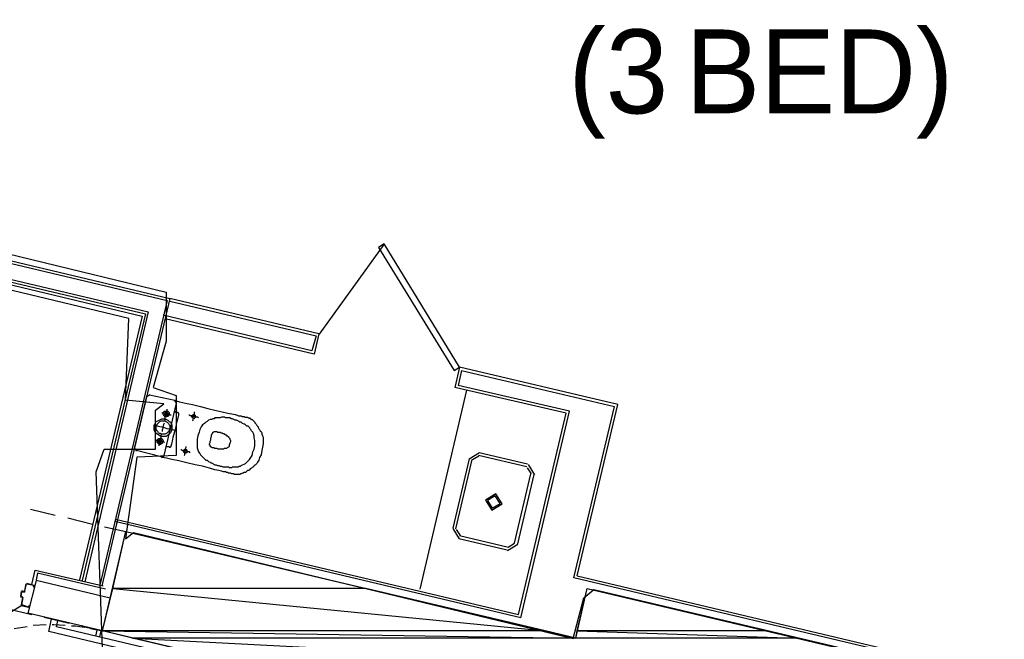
# Model space of a CAD drawing. Header units: feet. Extents: x -79 to 198, y -22 to 181.
# Tile 124 of 164: x 96 to 115, y 115 to 127. Entities that reach past the tile are written whole.
import ezdxf
from ezdxf.enums import TextEntityAlignment as Align

# ---------------------------------------------------------------- set-up
doc = ezdxf.new("R2010")
doc.units = ezdxf.units.FT
for name, color, linetype in [('A-AREA-COMUN', 252, 'CONTINUOUS'), ('A-AREA-UNIDAD', 30, 'CONTINUOUS'), ('A-LINEA', 7, 'CONTINUOUS'), ('A-MURO-CONCRETO', 8, 'CONTINUOUS'), ('A-TEXTO-PDF', 3, 'CONTINUOUS')]:
    doc.layers.add(name, color=color, linetype=linetype)

msp = doc.modelspace()

# ---------------------------------------------------------------- linework, layer by layer
at = {"layer": 'A-AREA-COMUN'}
msp.add_lwpolyline([(97.28, 114.7378), (97.152, 118.2044), (97.312, 118.6489), (98.32, 118.6489), (98.32, 119.4133), (98.48, 119.5378), (97.728, 119.6089), (97.792, 121.2089), (92.608, 122.4533)], dxfattribs=at)
at = {"layer": 'A-AREA-UNIDAD'}
msp.add_lwpolyline([(93.248, 123.0044), (98.528, 121.7244), (98.528, 120.7644), (98.272, 119.8578), (98.72, 119.6978), (98.72, 118.5244), (97.952, 118.4889), (97.728, 116.8889), (97.888, 117.0133), (106.512, 114.9333), (106.72, 115.7333), (106.912, 115.8933), (114.368, 114.1333), (114.528, 113.9378), (113.84, 111.3244), (113.968, 110.2933), (113.648, 108.7289), (114.608, 108.4978), (114.608, 107.2178), (114.8, 106.5244), (115.76, 105.4044)], dxfattribs=at)
at = {"layer": 'A-LINEA'}
for p, q in [((93.04, 122.8711), (98.5467, 121.5644)), ((93.0933, 122.9111), (98.6, 121.6044)), ((92.6667, 122.6444), (98.1733, 121.3378)), ((102.7982, 122.662), (101.5294, 120.9034)), ((92.5467, 122.5644), (98.0533, 121.2578)), ((92.6133, 122.6044), (98.12, 121.2978)), ((98.5467, 121.5644), (97.2267, 115.9778)), ((98.6, 121.6044), (97.2667, 115.9644)), ((101.52, 120.9111), (98.6, 121.6044)), ((98.12, 121.2978), (96.88, 116.0711)), ((98.1733, 121.3378), (96.9333, 116.0444)), ((98.0533, 121.2578), (96.8267, 116.0844)), ((101.4267, 120.5111), (98.5067, 121.2044)), ((101.52, 120.9111), (101.4267, 120.5111)), ((104.28, 120.2578), (104.1867, 119.8578)), ((104.32, 120.1911), (104.2533, 119.8978)), ((107.3867, 119.5244), (104.28, 120.2578)), ((104.32, 120.1911), (107.32, 119.4844)), ((103.5067, 115.8978), (104.4267, 119.8044)), ((106.3733, 119.3511), (104.1867, 119.8578)), ((106.44, 119.3911), (104.2533, 119.8978)), ((97.9067, 118.6578), (98.1467, 119.6844)), ((98.2041, 119.7099), (98.1479, 119.6752)), ((98.2, 119.7111), (98.6933, 119.6044)), ((98.72, 119.5511), (98.48, 118.5244)), ((98.7321, 119.547), (98.6974, 119.6032)), ((105.48, 115.3378), (106.44, 119.3911)), ((106.52, 116.1244), (107.32, 119.4844)), ((106.5867, 116.1644), (107.3867, 119.5244)), ((105.44, 115.4044), (106.3733, 119.3511)), ((97.9079, 118.6619), (97.9426, 118.6057)), ((98.4267, 118.4978), (97.9467, 118.6178)), ((98.4359, 118.4857), (98.4921, 118.5204)), ((104.4667, 118.4578), (104.1467, 117.0978)), ((104.52, 118.4444), (104.2, 117.0844)), ((104.6717, 118.5733), (104.4711, 118.4495)), ((104.6564, 118.5084), (104.536, 118.4341)), ((105.6, 118.2978), (104.6533, 118.5244)), ((105.6133, 118.3511), (104.6667, 118.5778)), ((105.6906, 118.1614), (105.6164, 118.2818)), ((105.7555, 118.1461), (105.6317, 118.3466)), ((105.36, 116.8044), (105.68, 118.1644)), ((105.4267, 116.7911), (105.7467, 118.1511)), ((95.8667, 117.4711), (96.3467, 117.3511)), ((96.6, 117.2978), (97.08, 117.1778)), ((97.5333, 117.2711), (105.44, 115.4044)), ((97.32, 117.1244), (97.7333, 117.0311)), ((105.48, 115.3378), (97.52, 117.2311)), ((104.1511, 117.0895), (104.275, 116.8889)), ((104.216, 117.0741), (104.2903, 116.9538)), ((104.2667, 116.8978), (105.2133, 116.6711)), ((104.28, 116.9511), (105.24, 116.7244)), ((105.2216, 116.6623), (105.4222, 116.7861)), ((105.237, 116.7271), (105.3573, 116.8014)), ((95.8933, 115.9911), (95.96, 116.2711)), ((95.96, 116.2711), (97.2933, 115.9644)), ((137.1067, 108.8844), (106.52, 116.1244)), ((106.5867, 116.1644), (137.0933, 108.9378)), ((95.7733, 116.0044), (95.7467, 115.8711)), ((95.7867, 116.0044), (95.7867, 116.0044)), ((95.9733, 116.0711), (95.8133, 115.4311)), ((97.4267, 115.7244), (95.9733, 116.0711)), ((95.68, 115.8578), (95.6667, 115.7644)), ((95.6667, 115.7511), (95.7067, 115.7511)), ((95.68, 115.7644), (95.68, 115.7644)), ((95.7067, 115.7378), (95.68, 115.5911)), ((95.7333, 115.8578), (95.6933, 115.8711)), ((95.6933, 115.8578), (95.6933, 115.8578)), ((95.6933, 115.7378), (95.6933, 115.7378)), ((95.7195, 115.7265), (95.7046, 115.7506)), ((95.7333, 115.8711), (95.7333, 115.8711)), ((95.7354, 115.845), (95.7595, 115.8598)), ((92.0775, 113.3648), (95.6926, 115.5856)), ((95.4, 115.5244), (95.8933, 115.4044)), ((95.6933, 115.5911), (95.6933, 115.5911)), ((97.28, 115.0844), (95.8133, 115.4311)), ((96.1333, 115.3511), (96.6267, 115.2311)), ((96.2267, 115.0711), (96.28, 115.3111)), ((96.4, 115.2844), (96.28, 115.3111)), ((95.8, 115.1644), (95.5467, 115.1244)), ((96.1733, 115.2044), (95.92, 115.1911)), ((96.3733, 115.1644), (96.4, 115.2844)), ((99.4667, 114.4311), (96.3733, 115.1644)), ((96.8667, 115.1778), (97.28, 115.0844)), ((97.1733, 115.0978), (97.04, 115.1244)), ((99.5333, 114.2844), (96.2267, 115.0711)), ((97.1467, 114.9778), (97.1733, 115.0978)), ((97.2267, 114.9644), (97.2533, 115.0844))]:
    msp.add_line(p, q, dxfattribs=at)
for points in [[(104.28, 120.2578), (102.8, 122.6711), (102.6933, 122.6044), (104.1733, 120.1911), (104.28, 120.2578)], [(98.6, 121.5511), (101.4667, 120.8711), (101.3867, 120.5778), (98.4667, 121.2711)], [(98.6933, 119.6044), (98.72, 119.5911), (98.7867, 119.5778), (98.9067, 119.5511), (99.04, 119.5244), (99.2, 119.4844), (99.3467, 119.4444), (99.5067, 119.4044), (99.6267, 119.3778), (99.7333, 119.3511), (99.8133, 119.3378), (99.88, 119.3244), (99.92, 119.3111), (99.9467, 119.2978), (99.9733, 119.2978), (99.9867, 119.2978), (100, 119.2978), (100.0133, 119.2844), (100.0267, 119.2844), (100.04, 119.2844), (100.0533, 119.2844), (100.0667, 119.2711), (100.08, 119.2711), (100.0933, 119.2711), (100.12, 119.2711), (100.1333, 119.2578), (100.1467, 119.2578), (100.16, 119.2578), (100.1733, 119.2444), (100.1867, 119.2444), (100.2, 119.2311), (100.2133, 119.2311), (100.2267, 119.2178), (100.24, 119.2044), (100.2533, 119.1911), (100.2667, 119.1778), (100.2667, 119.1644), (100.28, 119.1511), (100.2933, 119.1378), (100.3067, 119.1111), (100.32, 119.0978), (100.3333, 119.0844), (100.3333, 119.0711), (100.3467, 119.0444), (100.36, 119.0311), (100.3733, 119.0044), (100.3867, 118.9911), (100.4, 118.9644), (100.4, 118.9378), (100.4133, 118.9111), (100.4267, 118.8844), (100.4267, 118.8444), (100.4267, 118.8044), (100.4267, 118.7511), (100.4133, 118.6844), (100.4, 118.6178), (100.3867, 118.5378), (100.36, 118.4844), (100.3467, 118.4311), (100.32, 118.3911), (100.3067, 118.3644), (100.28, 118.3378), (100.2533, 118.3244), (100.24, 118.2978), (100.2133, 118.2844), (100.2, 118.2711), (100.1733, 118.2578), (100.16, 118.2444), (100.1467, 118.2311), (100.12, 118.2311), (100.1067, 118.2178), (100.0933, 118.2044), (100.08, 118.1911), (100.0533, 118.1911), (100.04, 118.1778), (100.0267, 118.1778), (100, 118.1644), (99.9867, 118.1644), (99.9733, 118.1511), (99.96, 118.1511), (99.9467, 118.1511), (99.9333, 118.1511), (99.9067, 118.1511), (99.8933, 118.1511), (99.88, 118.1511), (99.8667, 118.1511), (99.8533, 118.1644), (99.84, 118.1644), (99.8267, 118.1644), (99.8133, 118.1644), (99.7867, 118.1778), (99.7733, 118.1778), (99.76, 118.1778), (99.7467, 118.1778), (99.7333, 118.1911), (99.72, 118.1911), (99.7067, 118.1911), (99.6933, 118.2044), (99.6533, 118.2044), (99.6133, 118.2178), (99.56, 118.2311), (99.48, 118.2444), (99.3733, 118.2711), (99.24, 118.3111), (99.0933, 118.3378), (98.9333, 118.3778), (98.7733, 118.4178), (98.64, 118.4444), (98.5333, 118.4711), (98.4533, 118.4844), (98.4267, 118.4978)], [(98.6267, 119.3111), (98.6133, 119.3111), (98.6, 119.3244), (98.5733, 119.3244), (98.5467, 119.3378), (98.52, 119.3378), (98.4933, 119.3511), (98.4667, 119.3511), (98.4533, 119.3511), (98.44, 119.3644)], [(98.5867, 119.3244), (98.5867, 119.3111), (98.5733, 119.2978), (98.56, 119.2844), (98.5467, 119.2844), (98.5333, 119.2844), (98.52, 119.2711), (98.52, 119.2844), (98.5067, 119.2844), (98.4933, 119.2844), (98.4933, 119.2978), (98.48, 119.2978), (98.48, 119.3111), (98.4667, 119.3244), (98.4667, 119.3378), (98.4667, 119.3511), (98.48, 119.3644), (98.48, 119.3778), (98.4933, 119.3911), (98.5067, 119.3911), (98.52, 119.3911), (98.5333, 119.3911), (98.5467, 119.3911), (98.56, 119.3911), (98.5733, 119.3778), (98.5867, 119.3644), (98.5867, 119.3511), (98.5867, 119.3378), (98.5867, 119.3244)], [(98.4933, 119.2044), (98.5067, 119.2178), (98.5067, 119.2444), (98.5067, 119.2711), (98.52, 119.2978), (98.5333, 119.3378), (98.5333, 119.3778), (98.5467, 119.4044), (98.5467, 119.4311)], [(98.56, 119.3244), (98.56, 119.3111), (98.5467, 119.3111), (98.5333, 119.3111), (98.52, 119.3111), (98.5067, 119.3111), (98.5067, 119.3244), (98.4933, 119.3378), (98.5067, 119.3511), (98.5067, 119.3644), (98.52, 119.3644), (98.5333, 119.3644), (98.5467, 119.3644), (98.56, 119.3511), (98.56, 119.3378), (98.56, 119.3244)], [(98.52, 118.7111), (98.5333, 118.6978), (98.5467, 118.6978), (98.56, 118.6978), (98.5733, 118.6978), (98.5867, 118.6978), (98.5867, 118.6844), (98.6, 118.6844), (98.6133, 118.6844), (98.6133, 118.6978), (98.6267, 118.6978), (98.6267, 118.7111), (98.64, 118.7511), (98.6533, 118.8044), (98.6667, 118.8844), (98.6933, 118.9911), (98.72, 119.0844), (98.7333, 119.1778), (98.76, 119.2578), (98.7733, 119.3111), (98.7733, 119.3244), (98.7733, 119.3378), (98.7733, 119.3511), (98.76, 119.3511), (98.76, 119.3644), (98.7467, 119.3644), (98.7333, 119.3644), (98.72, 119.3644), (98.7067, 119.3644), (98.7067, 119.3778), (98.6933, 119.3778), (98.68, 119.3778)], [(99.04, 119.2044), (99.0533, 119.2178), (99.0533, 119.2444), (99.0533, 119.2711), (99.0667, 119.3111), (99.08, 119.3378), (99.08, 119.3644), (99.08, 119.3778)], [(98.64, 119.0311), (98.6267, 118.9911), (98.6133, 118.9644), (98.6, 118.9511), (98.5733, 118.9244), (98.5467, 118.9111), (98.52, 118.8978), (98.4933, 118.8978), (98.4533, 118.8978), (98.4267, 118.8978), (98.4, 118.9111), (98.3733, 118.9244), (98.3467, 118.9378), (98.32, 118.9644), (98.3067, 118.9911), (98.2933, 119.0178), (98.2933, 119.0444), (98.2933, 119.0711), (98.2933, 119.1111), (98.3067, 119.1378), (98.32, 119.1644), (98.3333, 119.1911), (98.36, 119.2044), (98.3867, 119.2178), (98.4133, 119.2311), (98.44, 119.2444), (98.48, 119.2444), (98.5067, 119.2444), (98.5333, 119.2311), (98.56, 119.2178), (98.5867, 119.1911), (98.6133, 119.1778), (98.6267, 119.1511), (98.64, 119.1244), (98.64, 119.0844), (98.64, 119.0578), (98.64, 119.0311)], [(98.6, 119.0311), (98.5867, 119.0178), (98.5733, 118.9911), (98.56, 118.9778), (98.5467, 118.9644), (98.5333, 118.9511), (98.5067, 118.9378), (98.48, 118.9378), (98.4533, 118.9378), (98.44, 118.9378), (98.4133, 118.9511), (98.3867, 118.9511), (98.3733, 118.9644), (98.36, 118.9911), (98.3467, 119.0044), (98.3333, 119.0311), (98.3333, 119.0578), (98.3333, 119.0711), (98.3333, 119.0978), (98.3467, 119.1244), (98.3467, 119.1378), (98.3733, 119.1644), (98.3867, 119.1778), (98.4, 119.1911), (98.4267, 119.2044), (98.4533, 119.2044), (98.4667, 119.2044), (98.4933, 119.2044), (98.52, 119.1911), (98.5467, 119.1778), (98.56, 119.1644), (98.5733, 119.1511), (98.5867, 119.1244), (98.6, 119.1111), (98.6, 119.0844), (98.6, 119.0578), (98.6, 119.0311)], [(98.4533, 118.9911), (98.4533, 119.0178), (98.4533, 119.0311), (98.4667, 119.0578), (98.4667, 119.0978), (98.48, 119.1244), (98.48, 119.1378), (98.4933, 119.1644)], [(99.16, 119.2578), (99.1467, 119.2711), (99.1333, 119.2711), (99.1067, 119.2711), (99.08, 119.2844), (99.0533, 119.2844), (99.0267, 119.2978), (99, 119.2978), (98.9867, 119.3111), (98.9733, 119.3111)], [(99.0933, 119.2711), (99.0933, 119.2578), (99.08, 119.2578), (99.0667, 119.2444), (99.0533, 119.2578), (99.04, 119.2578), (99.04, 119.2711), (99.0267, 119.2711), (99.0267, 119.2844), (99.0267, 119.2978), (99.04, 119.3111), (99.0533, 119.3111), (99.0533, 119.3244), (99.0667, 119.3244), (99.08, 119.3244), (99.08, 119.3111), (99.0933, 119.3111), (99.0933, 119.2978), (99.0933, 119.2844), (99.0933, 119.2711)], [(99.1467, 118.9111), (99.1333, 118.8444), (99.1333, 118.7778), (99.1333, 118.7244), (99.1333, 118.6711), (99.1467, 118.6311), (99.16, 118.5911), (99.1867, 118.5644), (99.2, 118.5378), (99.2267, 118.5111), (99.24, 118.4978), (99.2533, 118.4844), (99.28, 118.4578), (99.2933, 118.4444), (99.3067, 118.4311), (99.3333, 118.4311), (99.3467, 118.4178), (99.36, 118.4044), (99.3867, 118.3911), (99.4, 118.3778), (99.4133, 118.3778), (99.44, 118.3644), (99.4533, 118.3511), (99.48, 118.3378), (99.5067, 118.3378), (99.5333, 118.3244), (99.56, 118.3244), (99.5867, 118.3111), (99.6133, 118.3111), (99.64, 118.2978), (99.6667, 118.2978), (99.6933, 118.2978), (99.72, 118.2978), (99.7467, 118.2978), (99.76, 118.2844), (99.7867, 118.2844), (99.8133, 118.2844), (99.8267, 118.2978), (99.8533, 118.2978), (99.8667, 118.2978), (99.88, 118.2978), (99.9067, 118.2978), (99.92, 118.2978), (99.9467, 118.2978), (99.96, 118.3111), (99.9867, 118.3111), (100, 118.3244), (100.0267, 118.3378), (100.0533, 118.3511), (100.08, 118.3644), (100.1067, 118.3911), (100.1333, 118.4178), (100.16, 118.4444), (100.1867, 118.4844), (100.2133, 118.5244), (100.2267, 118.5911), (100.2533, 118.6444), (100.2667, 118.7111), (100.2667, 118.7644), (100.2667, 118.8178), (100.2533, 118.8711), (100.2533, 118.9111), (100.24, 118.9511), (100.2267, 118.9778), (100.2, 119.0044), (100.1867, 119.0311), (100.1733, 119.0444), (100.16, 119.0711), (100.1467, 119.0844), (100.1333, 119.0978), (100.1067, 119.0978), (100.0933, 119.1111), (100.08, 119.1244), (100.0667, 119.1378), (100.0533, 119.1378), (100.0267, 119.1511), (100.0133, 119.1644), (100, 119.1778), (99.9733, 119.1778), (99.96, 119.1911), (99.9333, 119.2044), (99.9067, 119.2178), (99.88, 119.2178), (99.8533, 119.2311), (99.8267, 119.2444), (99.8, 119.2444), (99.7733, 119.2578), (99.7467, 119.2578), (99.72, 119.2578), (99.6933, 119.2578), (99.68, 119.2711), (99.6533, 119.2711), (99.6267, 119.2711), (99.6133, 119.2711), (99.5867, 119.2578), (99.56, 119.2578), (99.5467, 119.2578), (99.52, 119.2578), (99.5067, 119.2578), (99.48, 119.2578), (99.4667, 119.2444), (99.44, 119.2444), (99.4133, 119.2311), (99.3867, 119.2311), (99.36, 119.2178), (99.3333, 119.1911), (99.3067, 119.1778), (99.28, 119.1511), (99.24, 119.1244), (99.2133, 119.0844), (99.1867, 119.0311), (99.1733, 118.9778), (99.1467, 118.9111)], [(98.7333, 119.0044), (98.72, 119.0044), (98.68, 119.0178), (98.6267, 119.0311), (98.5467, 119.0444), (98.48, 119.0711), (98.4, 119.0844), (98.3467, 119.0978), (98.3067, 119.1111), (98.28, 119.1111)], [(99.4267, 118.9511), (99.44, 118.9644), (99.44, 118.9778), (99.4533, 118.9778), (99.4667, 118.9911), (99.48, 118.9911), (99.4933, 118.9911), (99.5067, 118.9911), (99.52, 118.9911), (99.5333, 118.9778), (99.5467, 118.9778), (99.56, 118.9778), (99.5733, 118.9778), (99.5867, 118.9778), (99.6, 118.9644), (99.6133, 118.9644), (99.6267, 118.9644), (99.64, 118.9511), (99.6533, 118.9511), (99.6667, 118.9511), (99.6667, 118.9378), (99.68, 118.9378), (99.6933, 118.9244), (99.7067, 118.9244), (99.7067, 118.9111), (99.72, 118.9111), (99.7333, 118.8978), (99.7467, 118.8978), (99.7467, 118.8844), (99.76, 118.8711), (99.7733, 118.8578), (99.7733, 118.8444), (99.7867, 118.8178), (99.7867, 118.7911), (99.7733, 118.7644), (99.76, 118.7244), (99.76, 118.6978), (99.7467, 118.6844), (99.72, 118.6711), (99.7067, 118.6578), (99.6933, 118.6578), (99.68, 118.6578), (99.6667, 118.6578), (99.6533, 118.6444), (99.64, 118.6444), (99.6267, 118.6444), (99.6133, 118.6444), (99.6, 118.6444), (99.5867, 118.6444), (99.5733, 118.6444), (99.56, 118.6444), (99.5467, 118.6444), (99.52, 118.6578), (99.5067, 118.6578), (99.4933, 118.6578), (99.48, 118.6578), (99.4667, 118.6711), (99.4533, 118.6711), (99.44, 118.6711), (99.4267, 118.6711), (99.4133, 118.6844), (99.4, 118.6844), (99.4, 118.6978), (99.3867, 118.6978), (99.3867, 118.7111), (99.3867, 118.7244), (99.3733, 118.7244), (99.3733, 118.7378), (99.3733, 118.7511), (99.3867, 118.7778), (99.3867, 118.8044), (99.4, 118.8311), (99.4, 118.8711), (99.4133, 118.8978), (99.4133, 118.9244), (99.4267, 118.9378), (99.4267, 118.9511)], [(98.4933, 118.7778), (98.48, 118.7911), (98.4533, 118.7911), (98.4267, 118.7911), (98.3867, 118.8044), (98.36, 118.8178), (98.3333, 118.8178), (98.32, 118.8178)], [(98.4667, 118.7911), (98.4533, 118.7778), (98.4533, 118.7644), (98.44, 118.7644), (98.44, 118.7511), (98.4267, 118.7511), (98.4133, 118.7378), (98.4, 118.7378), (98.3867, 118.7378), (98.3733, 118.7511), (98.36, 118.7644), (98.3467, 118.7778), (98.3467, 118.7911), (98.3467, 118.8044), (98.3467, 118.8178), (98.3467, 118.8311), (98.36, 118.8444), (98.3733, 118.8444), (98.3733, 118.8578), (98.3867, 118.8578), (98.4, 118.8578), (98.4133, 118.8578), (98.4267, 118.8578), (98.44, 118.8578), (98.44, 118.8444), (98.4533, 118.8444), (98.4533, 118.8311), (98.4667, 118.8178), (98.4667, 118.8044), (98.4667, 118.7911)], [(98.44, 118.7911), (98.4267, 118.7911), (98.4267, 118.7778), (98.4133, 118.7778), (98.4133, 118.7644), (98.4, 118.7644), (98.4, 118.7778), (98.3867, 118.7778), (98.3733, 118.7778), (98.3733, 118.7911), (98.3733, 118.8044), (98.3733, 118.8178), (98.3867, 118.8178), (98.3867, 118.8311), (98.4, 118.8311), (98.4133, 118.8311), (98.4267, 118.8311), (98.4267, 118.8178), (98.44, 118.8044), (98.44, 118.7911)], [(98.3867, 118.7111), (98.3867, 118.7244), (98.3867, 118.7378), (98.4, 118.7778), (98.4, 118.8044), (98.4133, 118.8444), (98.4267, 118.8844), (98.4267, 118.9111), (98.4267, 118.9244), (98.44, 118.9378)], [(99, 118.5778), (98.9867, 118.5911), (98.9733, 118.5911), (98.9467, 118.5911), (98.92, 118.6044), (98.8933, 118.6044), (98.8667, 118.6178), (98.84, 118.6178), (98.8267, 118.6311), (98.8133, 118.6311)], [(98.9333, 118.6044), (98.9333, 118.5911), (98.9333, 118.5778), (98.92, 118.5778), (98.9067, 118.5778), (98.9067, 118.5644), (98.8933, 118.5778), (98.88, 118.5778), (98.88, 118.5911), (98.8667, 118.5911), (98.8667, 118.6044), (98.8667, 118.6178), (98.88, 118.6311), (98.8933, 118.6311), (98.8933, 118.6444), (98.9067, 118.6444), (98.92, 118.6444), (98.92, 118.6311), (98.9333, 118.6311), (98.9333, 118.6178), (98.9333, 118.6044)], [(98.88, 118.5244), (98.8933, 118.5378), (98.8933, 118.5644), (98.8933, 118.5911), (98.9067, 118.6311), (98.9067, 118.6578), (98.92, 118.6844), (98.92, 118.6978)], [(104.915, 117.4489), (105.1155, 117.5727), (104.9917, 117.7733), (104.7911, 117.6495), (104.915, 117.4489)], [(104.9242, 117.4878), (105.0766, 117.5819), (104.9825, 117.7344), (104.8301, 117.6403), (104.9242, 117.4878)], [(97.7333, 117.0311), (106.56, 114.9378), (106.7867, 115.9111), (114.5733, 114.0711), (113.88, 111.1511), (111.9333, 111.6178), (109.56, 101.5511), (96.56, 104.6311), (97.0133, 106.5778), (107.0933, 104.1911), (109.0133, 112.2978), (97.28, 115.0844), (97.7333, 117.0311)], [(97.3333, 115.8978), (96, 116.2178), (95.9733, 116.0844)], [(95.7467, 115.8578), (95.7867, 116.0044), (95.9333, 115.9778), (95.92, 115.9511), (95.9333, 115.9378), (95.9333, 115.9644)], [(95.7867, 116.0178), (95.9333, 115.9778), (95.9333, 115.9778)], [(95.7067, 115.7511), (95.68, 115.7644), (95.6933, 115.8578), (95.72, 115.8444)], [(95.84, 115.5511), (95.84, 115.5778), (95.8267, 115.5511), (95.6933, 115.5911), (95.72, 115.7378)], [(95.68, 115.5778), (95.8267, 115.5511), (95.8267, 115.5511)], [(96.5467, 115.1911), (96.32, 115.2044), (96.2933, 115.2044)], [(96.92, 115.1511), (96.7467, 115.1778), (96.6667, 115.1778)]]:
    msp.add_lwpolyline(points, dxfattribs=at)
at = {"layer": 'A-MURO-CONCRETO'}
for points in [[(97.7333, 117.0311), (102.44, 115.9111), (97.48, 115.9111), (97.7333, 117.0311), (97.7333, 117.0311)], [(97.48, 115.9111), (105.96, 115.0844), (97.28, 115.0844), (97.48, 115.9111), (97.48, 115.9111)], [(102.44, 115.9111), (97.48, 115.9111), (105.96, 115.0844), (102.44, 115.9111)], [(106.7867, 115.9111), (110.3067, 115.0844), (106.5867, 115.0844), (106.7867, 115.9111), (106.7867, 115.9111)], [(105.96, 115.0844), (97.28, 115.0844), (106.56, 114.9378), (105.96, 115.0844)], [(97.28, 115.0844), (106.56, 114.9378), (97.8667, 114.9378), (97.28, 115.0844), (97.28, 115.0844)], [(110.9067, 114.9378), (97.8667, 114.9378), (114.5733, 114.0711), (110.9067, 114.9378)], [(97.8667, 114.9378), (114.5733, 114.0711), (101.5333, 114.0711), (97.8667, 114.9378), (97.8667, 114.9378)], [(106.5867, 115.0844), (110.9067, 114.9378), (106.56, 114.9378), (106.5867, 115.0844), (106.5867, 115.0844)], [(110.3067, 115.0844), (106.5867, 115.0844), (110.9067, 114.9378), (110.3067, 115.0844)]]:
    msp.add_lwpolyline(points, dxfattribs=at)

# ---------------------------------------------------------------- texts
at = {"layer": 'A-TEXTO-PDF'}
for s, p in [('(3', (107.3946, 125.2318)), ('BED)', (111.3389, 125.2318))]:
    msp.add_text(s, height=1.646, dxfattribs=at).set_placement(p, align=Align.CENTER)

doc.saveas('drawing.dxf')
